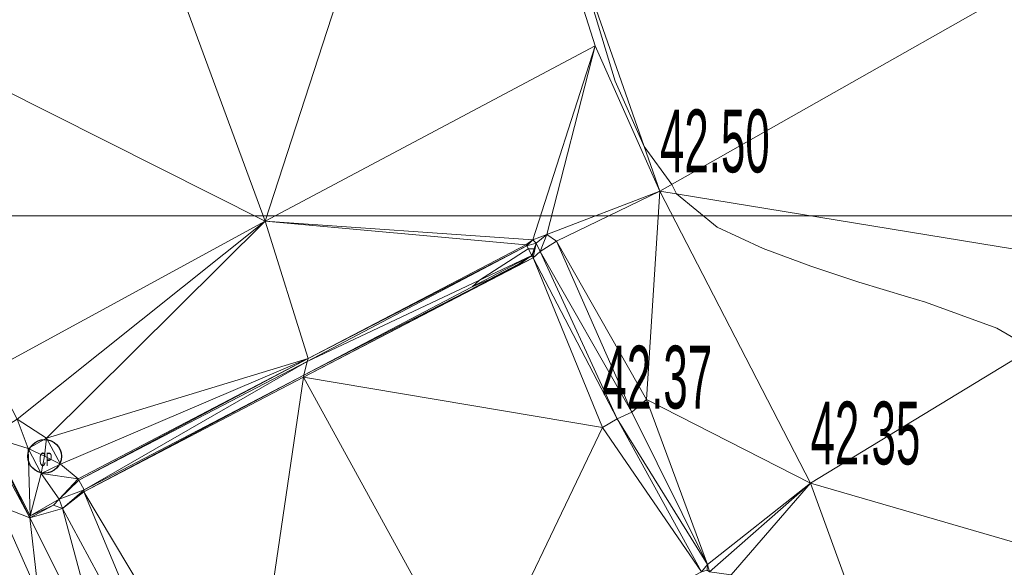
# Model space of a CAD drawing. Extents: x 79271 to 79617, y -3659238 to -3658956.
# Tile 12 of 29: x 79402 to 79424, y -3659108 to -3659096. Entities that reach past the tile are written whole.
import ezdxf
from ezdxf.enums import TextEntityAlignment as Align
from ezdxf.lldxf.tags import DXFTag

# ---------------------------------------------------------------- set-up
doc = ezdxf.new("R2010")
doc.units = 0
for name, color, linetype in [('3dFace', 7, 'Continuous'), ('BK', 7, 'Continuous'), ('CATCH_PIT', 7, 'Continuous'), ('CODE', 7, 'Continuous'), ('ELEVATION', 7, 'Continuous'), ('GCONTOUR', 7, 'Continuous'), ('GRID', 7, 'Continuous'), ('TK', 7, 'Continuous')]:
    doc.layers.add(name, color=color, linetype=linetype)
doc.styles.add('Arial', font='arial.ttf', dxfattribs={"height": 1})
tags = doc.linetypes.add('DOTTED500', pattern=[1.2, 0.7, -0.5]).pattern_tags.tags
tags[6:7] = [DXFTag(74, 4), DXFTag(75, 0), DXFTag(340, '0'), DXFTag(46, 0.0), DXFTag(50, 0.0), DXFTag(44, 0.0), DXFTag(45, 0.0)]
tags[4:5] = [DXFTag(74, 4), DXFTag(75, 0), DXFTag(340, '0'), DXFTag(46, 0.0), DXFTag(50, 0.0), DXFTag(44, 0.0), DXFTag(45, 0.0)]

msp = doc.modelspace()

# ---------------------------------------------------------------- linework, layer by layer
at = {"layer": '3dFace', "color": 142, "linetype": 'Continuous', "lineweight": 0, "transparency": 33554687}
for points in [[(79411.611, -3659086.756, 42.535), (79403.86, -3659090.897, 42.342), (79407.264, -3659100.119, 42.295), (79411.611, -3659086.756, 42.535)], [(79411.611, -3659086.756, 42.535), (79407.264, -3659100.119, 42.295), (79414.623, -3659096.218, 42.454), (79411.611, -3659086.756, 42.535)], [(79416.066, -3659099.454, 42.497), (79423.841, -3659095.048, 42.585), (79411.611, -3659086.756, 42.535), (79416.066, -3659099.454, 42.497)], [(79411.611, -3659086.756, 42.535), (79414.623, -3659096.218, 42.454), (79416.066, -3659099.454, 42.497), (79411.611, -3659086.756, 42.535)], [(79403.86, -3659090.897, 42.342), (79396.574, -3659094.748, 42.212), (79407.264, -3659100.119, 42.295), (79403.86, -3659090.897, 42.342)], [(79396.574, -3659094.748, 42.212), (79401.163, -3659103.44, 42.166), (79407.264, -3659100.119, 42.295), (79396.574, -3659094.748, 42.212)], [(79416.066, -3659099.454, 42.497), (79427.154, -3659101.263, 42.586), (79423.841, -3659095.048, 42.585), (79416.066, -3659099.454, 42.497)], [(79407.264, -3659100.119, 42.295), (79413.228, -3659100.534, 42.388), (79414.623, -3659096.218, 42.454), (79407.264, -3659100.119, 42.295)], [(79414.623, -3659096.218, 42.454), (79413.228, -3659100.534, 42.388), (79413.546, -3659100.415, 42.378), (79414.623, -3659096.218, 42.454)], [(79416.066, -3659099.454, 42.497), (79414.623, -3659096.218, 42.454), (79413.546, -3659100.415, 42.378), (79416.066, -3659099.454, 42.497)], [(79416.066, -3659099.454, 42.497), (79413.546, -3659100.415, 42.378), (79413.756, -3659100.57, 42.402), (79416.066, -3659099.454, 42.497)], [(79413.756, -3659100.57, 42.402), (79415.768, -3659104.094, 42.378), (79416.066, -3659099.454, 42.497), (79413.756, -3659100.57, 42.402)], [(79416.066, -3659099.454, 42.497), (79415.768, -3659104.094, 42.378), (79419.424, -3659105.962, 42.348), (79416.066, -3659099.454, 42.497)], [(79419.424, -3659105.962, 42.348), (79427.154, -3659101.263, 42.586), (79416.066, -3659099.454, 42.497), (79419.424, -3659105.962, 42.348)], [(79401.163, -3659103.44, 42.166), (79401.73, -3659104.535, 42.185), (79407.264, -3659100.119, 42.295), (79401.163, -3659103.44, 42.166)], [(79407.264, -3659100.119, 42.295), (79401.73, -3659104.535, 42.185), (79402.39, -3659104.96, 42.162), (79407.264, -3659100.119, 42.295)], [(79407.264, -3659100.119, 42.295), (79402.39, -3659104.96, 42.162), (79408.218, -3659103.183, 42.259), (79407.264, -3659100.119, 42.295)], [(79408.218, -3659103.183, 42.259), (79413.076, -3659100.651, 42.367), (79407.264, -3659100.119, 42.295), (79408.218, -3659103.183, 42.259)], [(79407.264, -3659100.119, 42.295), (79413.076, -3659100.651, 42.367), (79413.228, -3659100.534, 42.388), (79407.264, -3659100.119, 42.295)], [(79413.094, -3659100.674, 42.49), (79413.228, -3659100.534, 42.388), (79413.076, -3659100.651, 42.367), (79413.094, -3659100.674, 42.49)], [(79413.094, -3659100.674, 42.49), (79413.303, -3659100.611, 42.481), (79413.228, -3659100.534, 42.388), (79413.094, -3659100.674, 42.49)], [(79413.303, -3659100.611, 42.481), (79413.546, -3659100.415, 42.378), (79413.228, -3659100.534, 42.388), (79413.303, -3659100.611, 42.481)], [(79413.393, -3659100.8, 42.477), (79413.546, -3659100.415, 42.378), (79413.303, -3659100.611, 42.481), (79413.393, -3659100.8, 42.477)], [(79413.756, -3659100.57, 42.402), (79413.546, -3659100.415, 42.378), (79413.393, -3659100.8, 42.477), (79413.756, -3659100.57, 42.402)], [(79413.393, -3659100.8, 42.477), (79415.44, -3659104.379, 42.418), (79413.756, -3659100.57, 42.402), (79413.393, -3659100.8, 42.477)], [(79413.756, -3659100.57, 42.402), (79415.44, -3659104.379, 42.418), (79415.768, -3659104.094, 42.378), (79413.756, -3659100.57, 42.402)], [(79408.202, -3659103.245, 42.428), (79413.207, -3659100.89, 42.522), (79413.094, -3659100.674, 42.49), (79408.202, -3659103.245, 42.428)], [(79408.202, -3659103.245, 42.428), (79413.094, -3659100.674, 42.49), (79408.218, -3659103.183, 42.259), (79408.202, -3659103.245, 42.428)], [(79408.218, -3659103.183, 42.259), (79413.094, -3659100.674, 42.49), (79413.076, -3659100.651, 42.367), (79408.218, -3659103.183, 42.259)], [(79413.207, -3659100.89, 42.522), (79413.303, -3659100.611, 42.481), (79413.094, -3659100.674, 42.49), (79413.207, -3659100.89, 42.522)], [(79413.237, -3659100.941, 42.433), (79413.303, -3659100.611, 42.481), (79413.207, -3659100.89, 42.522), (79413.237, -3659100.941, 42.433)], [(79413.393, -3659100.8, 42.477), (79413.303, -3659100.611, 42.481), (79413.237, -3659100.941, 42.433), (79413.393, -3659100.8, 42.477)], [(79413.237, -3659100.941, 42.433), (79415.114, -3659104.528, 42.421), (79413.393, -3659100.8, 42.477), (79413.237, -3659100.941, 42.433)], [(79413.393, -3659100.8, 42.477), (79415.114, -3659104.528, 42.421), (79415.44, -3659104.379, 42.418), (79413.393, -3659100.8, 42.477)], [(79413.237, -3659100.941, 42.433), (79412.873, -3659101.118, 42.363), (79408.116, -3659103.6, 42.283), (79413.237, -3659100.941, 42.433)], [(79413.237, -3659100.941, 42.433), (79408.116, -3659103.6, 42.283), (79414.782, -3659104.716, 42.368), (79413.237, -3659100.941, 42.433)], [(79408.125, -3659103.553, 42.438), (79412.873, -3659101.118, 42.363), (79413.207, -3659100.89, 42.522), (79408.125, -3659103.553, 42.438)], [(79408.125, -3659103.553, 42.438), (79413.207, -3659100.89, 42.522), (79408.202, -3659103.245, 42.428), (79408.125, -3659103.553, 42.438)], [(79413.237, -3659100.941, 42.433), (79413.207, -3659100.89, 42.522), (79412.873, -3659101.118, 42.363), (79413.237, -3659100.941, 42.433)], [(79413.237, -3659100.941, 42.433), (79414.782, -3659104.716, 42.368), (79415.114, -3659104.528, 42.421), (79413.237, -3659100.941, 42.433)], [(79408.116, -3659103.6, 42.283), (79412.873, -3659101.118, 42.363), (79408.125, -3659103.553, 42.438), (79408.116, -3659103.6, 42.283)], [(79419.424, -3659105.962, 42.348), (79431.533, -3659109.474, 42.491), (79427.154, -3659101.263, 42.586), (79419.424, -3659105.962, 42.348)], [(79408.218, -3659103.183, 42.259), (79402.39, -3659104.96, 42.162), (79402.699, -3659105.533, 42.159), (79408.218, -3659103.183, 42.259)], [(79408.218, -3659103.183, 42.259), (79402.699, -3659105.533, 42.159), (79403.092, -3659105.866, 42.159), (79408.218, -3659103.183, 42.259)], [(79408.218, -3659103.183, 42.259), (79403.092, -3659105.866, 42.159), (79403.105, -3659105.896, 42.337), (79408.218, -3659103.183, 42.259)], [(79408.218, -3659103.183, 42.259), (79403.105, -3659105.896, 42.337), (79408.202, -3659103.245, 42.428), (79408.218, -3659103.183, 42.259)], [(79408.202, -3659103.245, 42.428), (79403.105, -3659105.896, 42.337), (79403.228, -3659106.104, 42.331), (79408.202, -3659103.245, 42.428)], [(79408.202, -3659103.245, 42.428), (79403.228, -3659106.104, 42.331), (79408.125, -3659103.553, 42.438), (79408.202, -3659103.245, 42.428)], [(79408.125, -3659103.553, 42.438), (79403.228, -3659106.104, 42.331), (79403.222, -3659106.153, 42.242), (79408.125, -3659103.553, 42.438)], [(79408.125, -3659103.553, 42.438), (79403.222, -3659106.153, 42.242), (79408.116, -3659103.6, 42.283), (79408.125, -3659103.553, 42.438)], [(79406.845, -3659112.219, 42.128), (79408.116, -3659103.6, 42.283), (79403.222, -3659106.153, 42.242), (79406.845, -3659112.219, 42.128)], [(79406.845, -3659112.219, 42.128), (79411.964, -3659110.598, 42.255), (79408.116, -3659103.6, 42.283), (79406.845, -3659112.219, 42.128)], [(79408.116, -3659103.6, 42.283), (79411.964, -3659110.598, 42.255), (79414.782, -3659104.716, 42.368), (79408.116, -3659103.6, 42.283)], [(79415.44, -3659104.379, 42.418), (79417.128, -3659107.773, 42.444), (79415.768, -3659104.094, 42.378), (79415.44, -3659104.379, 42.418)], [(79415.768, -3659104.094, 42.378), (79417.128, -3659107.773, 42.444), (79419.424, -3659105.962, 42.348), (79415.768, -3659104.094, 42.378)], [(79401.73, -3659104.535, 42.185), (79401.112, -3659104.918, 42.184), (79401.979, -3659105.187, 42.162), (79401.73, -3659104.535, 42.185)], [(79401.979, -3659105.187, 42.162), (79402.39, -3659104.96, 42.162), (79401.73, -3659104.535, 42.185), (79401.979, -3659105.187, 42.162)], [(79414.782, -3659104.716, 42.368), (79416.995, -3659107.934, 42.405), (79415.114, -3659104.528, 42.421), (79414.782, -3659104.716, 42.368)], [(79415.114, -3659104.528, 42.421), (79417.128, -3659107.773, 42.444), (79415.44, -3659104.379, 42.418), (79415.114, -3659104.528, 42.421)], [(79415.114, -3659104.528, 42.421), (79416.995, -3659107.934, 42.405), (79417.128, -3659107.773, 42.444), (79415.114, -3659104.528, 42.421)], [(79414.782, -3659104.716, 42.368), (79411.964, -3659110.598, 42.255), (79416.995, -3659107.934, 42.405), (79414.782, -3659104.716, 42.368)], [(79402.016, -3659106.729, 42.352), (79401.042, -3659104.931, 42.338), (79398.361, -3659105.303, 43.131), (79402.016, -3659106.729, 42.352)], [(79401.112, -3659104.918, 42.184), (79401.042, -3659104.931, 42.338), (79402.016, -3659106.729, 42.352), (79401.112, -3659104.918, 42.184)], [(79401.112, -3659104.918, 42.184), (79402.016, -3659106.729, 42.352), (79402.019, -3659106.684, 42.192), (79401.112, -3659104.918, 42.184)], [(79401.112, -3659104.918, 42.184), (79402.019, -3659106.684, 42.192), (79401.979, -3659105.187, 42.162), (79401.112, -3659104.918, 42.184)], [(79401.979, -3659105.187, 42.162), (79402.344, -3659105.361, 42.186), (79402.39, -3659104.96, 42.162), (79401.979, -3659105.187, 42.162)], [(79402.39, -3659104.96, 42.162), (79402.344, -3659105.361, 42.186), (79402.699, -3659105.533, 42.159), (79402.39, -3659104.96, 42.162)], [(79401.979, -3659105.187, 42.162), (79402.019, -3659106.684, 42.192), (79402.267, -3659105.741, 42.152), (79401.979, -3659105.187, 42.162)], [(79401.979, -3659105.187, 42.162), (79402.267, -3659105.741, 42.152), (79402.344, -3659105.361, 42.186), (79401.979, -3659105.187, 42.162)], [(79400.15, -3659111.919, 43.356), (79402.064, -3659112.32, 42.882), (79398.361, -3659105.303, 43.131), (79400.15, -3659111.919, 43.356)], [(79398.361, -3659105.303, 43.131), (79402.064, -3659112.32, 42.882), (79402.507, -3659111.855, 42.714), (79398.361, -3659105.303, 43.131)], [(79398.361, -3659105.303, 43.131), (79402.507, -3659111.855, 42.714), (79402.483, -3659110.833, 42.706), (79398.361, -3659105.303, 43.131)], [(79398.361, -3659105.303, 43.131), (79402.483, -3659110.833, 42.706), (79402.016, -3659106.729, 42.352), (79398.361, -3659105.303, 43.131)], [(79402.699, -3659105.533, 42.159), (79402.344, -3659105.361, 42.186), (79402.267, -3659105.741, 42.152), (79402.699, -3659105.533, 42.159)], [(79402.267, -3659105.741, 42.152), (79403.092, -3659105.866, 42.159), (79402.699, -3659105.533, 42.159), (79402.267, -3659105.741, 42.152)], [(79402.671, -3659106.317, 42.166), (79402.267, -3659105.741, 42.152), (79402.019, -3659106.684, 42.192), (79402.671, -3659106.317, 42.166)], [(79402.671, -3659106.317, 42.166), (79403.092, -3659105.866, 42.159), (79402.267, -3659105.741, 42.152), (79402.671, -3659106.317, 42.166)], [(79402.671, -3659106.317, 42.166), (79403.105, -3659105.896, 42.337), (79403.092, -3659105.866, 42.159), (79402.671, -3659106.317, 42.166)], [(79402.671, -3659106.317, 42.166), (79403.228, -3659106.104, 42.331), (79403.105, -3659105.896, 42.337), (79402.671, -3659106.317, 42.166)], [(79419.424, -3659105.962, 42.348), (79417.128, -3659107.773, 42.444), (79417.17, -3659107.933, 42.44), (79419.424, -3659105.962, 42.348)], [(79419.424, -3659105.962, 42.348), (79417.17, -3659107.933, 42.44), (79417.653, -3659108, 42.39), (79419.424, -3659105.962, 42.348)], [(79421.966, -3659112.93, 42.307), (79419.424, -3659105.962, 42.348), (79417.653, -3659108, 42.39), (79421.966, -3659112.93, 42.307)], [(79419.424, -3659105.962, 42.348), (79421.966, -3659112.93, 42.307), (79431.533, -3659109.474, 42.491), (79419.424, -3659105.962, 42.348)], [(79402.671, -3659106.317, 42.166), (79402.745, -3659106.52, 42.322), (79403.228, -3659106.104, 42.331), (79402.671, -3659106.317, 42.166)], [(79403.228, -3659106.104, 42.331), (79402.745, -3659106.52, 42.322), (79403.222, -3659106.153, 42.242), (79403.228, -3659106.104, 42.331)], [(79402.745, -3659106.52, 42.322), (79405.55, -3659111.719, 42.147), (79403.222, -3659106.153, 42.242), (79402.745, -3659106.52, 42.322)], [(79403.222, -3659106.153, 42.242), (79405.55, -3659111.719, 42.147), (79406.845, -3659112.219, 42.128), (79403.222, -3659106.153, 42.242)], [(79402.019, -3659106.684, 42.192), (79402.016, -3659106.729, 42.352), (79402.546, -3659106.448, 42.331), (79402.019, -3659106.684, 42.192)], [(79402.546, -3659106.448, 42.331), (79402.016, -3659106.729, 42.352), (79402.745, -3659106.52, 42.322), (79402.546, -3659106.448, 42.331)], [(79402.016, -3659106.729, 42.352), (79403.709, -3659110.113, 42.383), (79402.745, -3659106.52, 42.322), (79402.016, -3659106.729, 42.352)], [(79402.019, -3659106.684, 42.192), (79402.546, -3659106.448, 42.331), (79402.671, -3659106.317, 42.166), (79402.019, -3659106.684, 42.192)], [(79402.671, -3659106.317, 42.166), (79402.546, -3659106.448, 42.331), (79402.745, -3659106.52, 42.322), (79402.671, -3659106.317, 42.166)], [(79403.709, -3659110.113, 42.383), (79405.55, -3659111.719, 42.147), (79402.745, -3659106.52, 42.322), (79403.709, -3659110.113, 42.383)], [(79402.016, -3659106.729, 42.352), (79402.483, -3659110.833, 42.706), (79403.709, -3659110.113, 42.383), (79402.016, -3659106.729, 42.352)], [(79416.995, -3659107.934, 42.405), (79417.118, -3659107.894, 42.419), (79417.128, -3659107.773, 42.444), (79416.995, -3659107.934, 42.405)], [(79417.118, -3659107.894, 42.419), (79417.17, -3659107.933, 42.44), (79417.128, -3659107.773, 42.444), (79417.118, -3659107.894, 42.419)]]:
    msp.add_3dface(points, dxfattribs=at)
at = {"layer": 'BK', "color": 9, "linetype": 'DOTTED500', "lineweight": 9, "transparency": 33554687}
for p, q in [((79413.076, -3659100.651, 42.267), (79408.218, -3659103.183, 42.159)), ((79408.116, -3659103.6, 42.183), (79413.237, -3659100.941, 42.333)), ((79403.092, -3659105.866, 42.059), (79408.218, -3659103.183, 42.159)), ((79403.222, -3659106.153, 42.142), (79408.116, -3659103.6, 42.183)), ((79401.112, -3659104.918, 42.084), (79402.019, -3659106.684, 42.092)), ((79402.019, -3659106.684, 42.092), (79402.671, -3659106.317, 42.066))]:
    msp.add_line(p, q, dxfattribs=at)
at = {"layer": 'CATCH_PIT', "color": 32, "linetype": 'Continuous', "lineweight": 30, "transparency": 33554687}
msp.add_circle((79402.344, -3659105.361, 42.171), 0.375, dxfattribs=at)
at = {"layer": 'GCONTOUR', "color": 9, "linetype": 'Continuous', "lineweight": 9, "transparency": 33554687}
for p, q in [((79413.129, -3659100.741, 42.5), (79412.044, -3659101.434, 42.5)), ((79413.259, -3659100.74, 42.5), (79413.129, -3659100.741, 42.5)), ((79413.214, -3659100.903, 42.5), (79413.259, -3659100.74, 42.5)), ((79412.91, -3659101.077, 42.5), (79413.102, -3659100.952, 42.5)), ((79413.102, -3659100.952, 42.5), (79413.161, -3659100.922, 42.5)), ((79413.161, -3659100.922, 42.5), (79413.214, -3659100.903, 42.5)), ((79412.244, -3659101.429, 42.5), (79412.91, -3659101.077, 42.5)), ((79411.875, -3659101.588, 42.5), (79412.244, -3659101.429, 42.5)), ((79412.034, -3659101.442, 42.5), (79411.875, -3659101.588, 42.5)), ((79412.044, -3659101.434, 42.5), (79412.034, -3659101.442, 42.5))]:
    msp.add_line(p, q, dxfattribs=at)
at = {"layer": 'GCONTOUR', "color": 9, "linetype": 'Continuous', "lineweight": 9, "elevation": 42.5}
for points in [[(79414.548, -3659095.285), (79415.066, -3659097.003), (79415.717, -3659098.459), (79416.329, -3659099.305), (79416.437, -3659099.514), (79417.343, -3659100.258), (79418.369, -3659100.727), (79419.427, -3659101.123), (79420.501, -3659101.479), (79421.587, -3659101.81), (79421.984, -3659101.928), (79423.574, -3659102.507), (79424.36, -3659102.961)], [(79402.211, -3659108.445), (79401.323, -3659106.461)]]:
    msp.add_lwpolyline(points, dxfattribs=at)
at = {"layer": 'GRID', "color": 142, "linetype": 'Continuous', "lineweight": 9, "transparency": 33554687}
msp.add_line((79272.283, -3659100), (79617.283, -3659100), dxfattribs=at)
at = {"layer": 'TK', "color": 55, "linetype": 'Continuous', "lineweight": 9, "transparency": 33554687}
for p, q in [((79413.094, -3659100.674, 42.39), (79408.202, -3659103.245, 42.328)), ((79408.125, -3659103.553, 42.338), (79413.207, -3659100.89, 42.422)), ((79408.202, -3659103.245, 42.328), (79403.105, -3659105.896, 42.237)), ((79403.228, -3659106.104, 42.231), (79408.125, -3659103.553, 42.338)), ((79401.042, -3659104.931, 42.238), (79402.016, -3659106.729, 42.252)), ((79402.016, -3659106.729, 42.252), (79402.546, -3659106.448, 42.231)), ((79402.546, -3659106.448, 42.231), (79402.745, -3659106.52, 42.222))]:
    msp.add_line(p, q, dxfattribs=at)

# ---------------------------------------------------------------- texts
at = {"layer": 'CODE', "color": 8, "transparency": 33554687, "style": 'Arial', "width": 0.5}
msp.add_text('CP', height=0.3, dxfattribs=at).set_placement((79402.368, -3659105.429, 42.179), align=Align.MIDDLE_CENTER)
at = {"layer": 'ELEVATION', "color": 8, "transparency": 33554687, "style": 'Arial', "width": 0.5}
for s, p in [('42.50', (79416.066, -3659099.454, 42.497)), ('42.37', (79414.782, -3659104.716, 42.368)), ('42.35', (79419.424, -3659105.962, 42.348))]:
    msp.add_text(s, height=1.4, dxfattribs=at).set_placement(p, align=Align.BOTTOM_LEFT)

doc.saveas('drawing.dxf')
